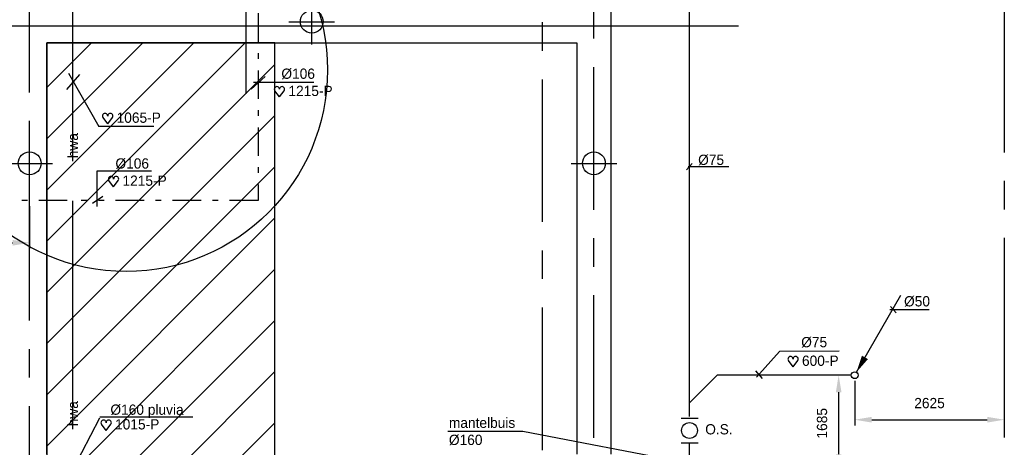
# Model space of a CAD drawing. Extents: x -34830 to 349597, y -3304 to 731056.
# Tile 9 of 48: x 4914 to 22188, y 58057 to 65555. Entities that reach past the tile are written whole.
import ezdxf
from ezdxf.enums import TextEntityAlignment as Align

# ---------------------------------------------------------------- set-up
doc = ezdxf.new("R2010")
doc.units = 0
doc.header["$LTSCALE"] = 100
for name, pattern in [('2322109', [10, 5, -2, 1, -2]), ('2322121', [2000, 1000, 1000]), ('2322122', [47, 40, -7]), ('CENTER2', [11.25, 7.5, -1.25, 1.25, -1.25]), ('CENTER4', [5, 3.125, -0.625, 0.625, -0.625]), ('CENTERX2', [40, 25, -5, 5, -5])]:
    doc.linetypes.add(name, pattern=pattern)
doc.layers.get('0').update_dxf_attribs({"linetype": 'CONTINUOUS'})
doc.layers.get('DEFPOINTS').update_dxf_attribs({"linetype": 'CONTINUOUS'})
for name, color, linetype in [('BOUW', 8, 'CONTINUOUS'), ('PAAL_CONT', 1, 'CONTINUOUS'), ('PAAL_HART', 7, 'CONTINUOUS'), ('PAAL_TEKST', 2, 'CONTINUOUS'), ('STRAMIEN', 1, 'CENTER2'), ('WL521---', 4, 'CONTINUOUS'), ('WL524---', 4, 'CONTINUOUS'), ('WL531---', 4, 'CONTINUOUS'), ('WL5502--', 4, 'CONTINUOUS'), ('WL570---_HARTLIJN', 7, 'CONTINUOUS'), ('WL570---_RETOUR', 3, 'CONTINUOUS'), ('WL570---_TOEVOER', 3, 'CONTINUOUS'), ('WL740---', 4, 'CONTINUOUS'), ('WM521---', 1, 'CONTINUOUS'), ('WM561---', 1, 'CONTINUOUS')]:
    doc.layers.add(name, color=color, linetype=linetype)
doc.styles.add('BURO-018', font='BUROFONT.shx', dxfattribs={"height": 180})
doc.styles.add('VAR', font='STRUCT01.shx')
doc.dimstyles.new('CEES', dxfattribs={"dimscale": 100, "dimtxt": 3, "dimasz": 3, "dimexe": 1, "dimexo": 1, "dimgap": 1.5, "dimtad": 0, "dimdec": 0, "dimzin": 0, "dimtxsty": 'BURO-018', "dimcen": -3, "dimdle": 1.25, "dimclrd": 1, "dimclre": 1, "dimclrt": 1, "dimazin": 3, "dimtfac": 0.75, "dimtdec": 0, "dimtofl": 0, "dimtmove": 0, "dimatfit": 3, "dimtvp": 1.5, "dimtolj": 1, "dimtzin": 0})

# ---------------------------------------------------------------- blocks, each defined once
blk = doc.blocks.new('K-PAAL8')
at = {"layer": 'PAAL_CONT'}
blk.add_circle((0, 0), 0.5, dxfattribs=at)
at = {"layer": 'PAAL_HART'}
for p, q in [((0, -1), (0, 1)), ((-1, 0), (1, 0))]:
    blk.add_line(p, q, dxfattribs=at)
at = {"layer": 'PAAL_TEKST', "style": 'VAR', "flags": 1}
for tag, p in [('AFHAKHOOGTE', (0.402, 0.516)), ('INHEINIVO', (0.402, 0.201)), ('LENGTE', (0.402, -0.114)), ('NUMMER', (0.402, -0.429))]:
    blk.add_attdef(tag, p, '', height=0.2, dxfattribs=at)
blk = doc.blocks.new('LDV3121')
at = {"color": 0, "linetype": 'CONTINUOUS'}
blk.add_line((0.25, 0.43), (6.75, 11.69), dxfattribs=at)
blk.add_lwpolyline([(0.25, 0.43, 0, 1, 0), (1.5, 2.6, 1, 1, 0)], format="xyseb", dxfattribs=at)
blk.add_circle((0, 0), 0.5, dxfattribs=at)
blk = doc.blocks.new('HART')
at = {"color": 1}
for q in [(-39.7, 52.4), (39.7, 52.4)]:
    blk.add_line((0, 0), q, dxfattribs=at)
for centre, start, end in [((-22.1, 65.7), 0, 217.18669), ((22.1, 65.7), 322.81331, 180)]:
    blk.add_arc(centre, 22.1, start, end, dxfattribs=at)
blk = doc.blocks.new('*D43')
at = {"layer": 'DEFPOINTS', "color": 0}
for p in [(19563, 59321), (22188, 59321), (22188, 58540)]:
    blk.add_point(p, dxfattribs=at)
at = {"layer": 'WM521---', "color": 1}
for p, q in [((19563, 59221), (19563, 58440)), ((22188, 59221), (22188, 58440)), ((19863, 58540), (21888, 58540))]:
    blk.add_line(p, q, dxfattribs=at)
for points in [[(19863, 58590), (19863, 58490), (19563, 58540)], [(21888, 58590), (21888, 58490), (22188, 58540)]]:
    blk.add_solid(points, dxfattribs=at)
at = {"layer": 'WM521---', "color": 1, "insert": (20876, 58831), "char_height": 180, "attachment_point": 5, "style": 'BURO-018'}
blk.add_mtext('\\A1;2625', dxfattribs=at)
blk = doc.blocks.new('*D44')
at = {"layer": 'DEFPOINTS', "color": 0}
for p in [(19563, 59321), (19282, 57636), (19563, 57636)]:
    blk.add_point(p, dxfattribs=at)
at = {"layer": 'WM521---', "color": 1}
for p, q in [((19463, 59321), (19182, 59321)), ((19282, 59021), (19282, 57936)), ((19463, 57636), (19182, 57636))]:
    blk.add_line(p, q, dxfattribs=at)
for points in [[(19232, 59021), (19332, 59021), (19282, 59321)], [(19232, 57936), (19332, 57936), (19282, 57636)]]:
    blk.add_solid(points, dxfattribs=at)
at = {"layer": 'WM521---', "color": 1, "insert": (18991, 58478), "char_height": 180, "attachment_point": 5, "rotation": 90, "style": 'BURO-018'}
blk.add_mtext('\\A1;1685', dxfattribs=at)
blk = doc.blocks.new('A$C5DDC3BC1')
at = {"color": 2, "linetype": 'CONTINUOUS'}
for p, q in [((0, 427), (300, 427)), ((0, 0), (300, 0))]:
    blk.add_line(p, q, dxfattribs=at)
at = {"layer": 'WL740---', "color": 2}
blk.add_circle((150, 214), 139, dxfattribs=at)
at = {"layer": 'WL740---', "color": 1, "style": 'BURO-018'}
blk.add_text('O.S.', height=180, dxfattribs=at).set_placement((425, 145))
blk = doc.blocks.new('*D116')
at = {"color": 1, "linetype": 'BYBLOCK'}
for p, q in [((3388, 62286), (3388, 61543)), ((5088, 62286), (5088, 61543)), ((3688, 61643), (4788, 61643))]:
    blk.add_line(p, q, dxfattribs=at)
for points in [[(3688, 61693), (3688, 61593), (3388, 61643)], [(4788, 61693), (4788, 61593), (5088, 61643)]]:
    blk.add_solid(points, dxfattribs=at)
at = {"layer": 'DEFPOINTS', "color": 0, "linetype": 'BYBLOCK'}
for p in [(3388, 62386), (5088, 62386), (5088, 61643)]:
    blk.add_point(p, dxfattribs=at)
at = {"color": 1, "linetype": 'BYBLOCK', "insert": (4238, 61913), "char_height": 180, "attachment_point": 5, "style": 'BURO-018'}
blk.add_mtext('\\A1;1700', dxfattribs=at)
blk = doc.blocks.new('2322122-7')
at = {"layer": 'WM521---', "color": 0, "style": 'BURO-018'}
for p in [(5843, 63346), (5843, 58646)]:
    blk.add_text('hwa', height=180, rotation=90, dxfattribs=at).set_placement(p, align=Align.MIDDLE)

msp = doc.modelspace()

# ---------------------------------------------------------------- linework, layer by layer
at = {"layer": 'BOUW', "linetype": 'CONTINUOUS'}
for p, q in [((8886.8, 64253.6), (8886.8, 69318.3)), ((15288.1, 57935.6), (15288.1, 66335.6)), ((4576.1, 65450.1), (17526.4, 65450.1)), ((5388.1, 64364.1), (6173.6, 65149.6)), ((5388.1, 63466.1), (7071.7, 65149.6)), ((5388.1, 62568.1), (7969.7, 65149.6)), ((5388.1, 61670.1), (8867.7, 65149.6)), ((9388.1, 65149.6), (5388.1, 65149.6)), ((5388.1, 65149.6), (5388.1, 57335.6)), ((9388.1, 57335.6), (9388.1, 65149.6)), ((5388.1, 60772), (9388.1, 64772)), ((5388.1, 59874), (9388.1, 63874)), ((5388.1, 58976), (9388.1, 62976)), ((5388.1, 58078), (9388.1, 62078)), ((-1356.2, 50435.6), (9388.1, 61179.9)), ((-458.1, 50435.6), (9388.1, 60281.9)), ((439.9, 50435.6), (9388.1, 59383.9)), ((1337.9, 50435.6), (9388.1, 58485.9))]:
    msp.add_line(p, q, dxfattribs=at)
msp.add_lwpolyline([(5388.1, 57935.6), (5388.1, 65149.6), (14688.1, 65149.6), (14688.1, 57935.6)], dxfattribs=at)
at = {"layer": 'STRAMIEN', "linetype": 'CENTERX2'}
for p, q in [((8976.9, 64335.3), (9220.8, 64558.7)), ((9017.6, 64457.2), (10074.3, 64457.2))]:
    msp.add_line(p, q, dxfattribs=at)
for points in [[(5088.1, 8279), (5088.1, 77728.5)], [(22188.1, 77728.5), (22188.1, 38435.6)], [(14088.1, 6009), (14088.1, 77028.3)], [(14988.1, 50223.6), (14988.1, 77028.3)]]:
    msp.add_lwpolyline(points, dxfattribs=at)
at = {"layer": 'WL521---', "color": 4, "linetype": '2322122'}
msp.add_line((5843.3, 67076.8), (5843.3, 54914.8), dxfattribs=at)
at = {"layer": 'WL524---', "color": 4, "linetype": '2322121'}
for p, q in [((16667, 58595.5), (16667, 74477.7)), ((16667, 58835.9), (17152.2, 59321)), ((19503.1, 59321), (17152.2, 59321)), ((16667, 56305.4), (16667, 58131.9))]:
    msp.add_line(p, q, dxfattribs=at)
at = {"layer": 'WL531---', "linetype": '2322109'}
for p, q in [((9096, 67666.9), (9096, 62385.6)), ((5749.7, 62385.6), (3440.2, 62385.6)), ((9096, 62385.6), (5990.9, 62385.6))]:
    msp.add_line(p, q, dxfattribs=at)
at = {"layer": 'WL531---', "color": 1}
for p, q in [((6275.6, 62278.6), (6275.6, 62902.7)), ((6275.6, 62902.7), (7226.5, 62902.7)), ((6190.5, 62335.3), (6375, 62463))]:
    msp.add_line(p, q, dxfattribs=at)
at = {"layer": 'WL5502--', "color": 1}
for p, q in [((5739.4, 64331.2), (5968.4, 64592.8)), ((17947.9, 59261), (17829.6, 59399))]:
    msp.add_line(p, q, dxfattribs=at)
at = {"layer": 'WL570---_HARTLIJN', "color": 1, "linetype": 'CONTINUOUS'}
for p, q in [((16612.4, 62920.7), (16711.6, 63032.2)), ((16640, 62983), (17353.6, 62983)), ((20870, 60469.2), (20180.5, 60469.2)), ((20189.5, 60524.5), (20288.7, 60412.9))]:
    msp.add_line(p, q, dxfattribs=at)
at = {"layer": 'WL570---_RETOUR', "color": 1}
for p, q in [((12424.1, 58337.3), (13743.8, 58337.3)), ((13743.8, 58337.3), (16600.5, 57788.3))]:
    msp.add_line(p, q, dxfattribs=at)
at = {"layer": 'WL570---_TOEVOER', "color": 1}
msp.add_circle((6781.4, 64673.3), 3533.7, dxfattribs=at)
at = {"layer": 'WM521---'}
for p, q in [((5772.4, 64620.1), (6304, 63682.3)), ((7266.7, 63684.4), (6304, 63682.3)), ((17841.8, 59288.8), (18244.4, 59738)), ((19291, 59740.3), (18244.4, 59738)), ((5788.3, 57547.6), (6319.9, 58571.4)), ((7953.3, 58584.4), (6319.9, 58582.3))]:
    msp.add_line(p, q, dxfattribs=at)

# ---------------------------------------------------------------- block references
at = {"layer": 'BOUW', "linetype": 'CONTINUOUS', "xscale": 400, "yscale": 400, "zscale": 400}
for p in [(10038.1, 65520.1), (5088.1, 63035.6), (14988.1, 63035.6)]:
    msp.add_blockref('K-PAAL8', p, dxfattribs=at)
at = {"layer": 'WL524---', "color": 2, "xscale": 120, "yscale": 120, "zscale": 120}
msp.add_blockref('LDV3121', (19563.1, 59321), dxfattribs=at)
at = {"layer": 'WM521---'}
msp.add_blockref('2322122-7', (0, 0), dxfattribs=at)
at = {"layer": 'WM521---', "xscale": 2.052, "yscale": 2.052, "zscale": 2.052}
for p in [(9471.9, 64200.4), (6457.8, 63731.1), (6560.6, 62626), (18482, 59468.8), (6431, 58353.8)]:
    msp.add_blockref('HART', p, dxfattribs=at)
at = {"layer": 'WM561---'}
msp.add_blockref('A$C5DDC3BC1', (16516.2, 58137.8), dxfattribs=at)

# ---------------------------------------------------------------- texts
at = {"layer": 'WL531---', "color": 1, "style": 'BURO-018'}
for p in [(9505.3, 64518.1), (6594, 62943.7)]:
    msp.add_text('%%C106', height=180, dxfattribs=at).set_placement(p)
at = {"layer": 'WL570---_HARTLIJN', "color": 1, "linetype": 'CENTER4', "style": 'BURO-018'}
for s, p in [('%%c75', (16816.9, 63008)), ('%%c50', (20429.4, 60527)), ('%%c75', (18625, 59810.9)), ('%%c160 pluvia', (6505.8, 58627.2))]:
    msp.add_text(s, height=180, dxfattribs=at).set_placement(p)
at = {"layer": 'WL570---_RETOUR', "color": 1, "style": 'BURO-018'}
for s, p in [('mantelbuis', (12444.1, 58397.2)), ('%%C160', (12444.1, 58097.2))]:
    msp.add_text(s, height=180, dxfattribs=at).set_placement(p)
at = {"layer": 'WM521---', "color": 1, "style": 'BURO-018'}
for s, p in [('1215-P', (9628.5, 64216.4)), ('1065-P', (6614.4, 63747.1)), ('1215-P', (6717.2, 62642)), ('600-P', (18638.7, 59484.8)), ('1015-P', (6587.7, 58369.8))]:
    msp.add_text(s, height=180, dxfattribs=at).set_placement(p)

# ---------------------------------------------------------------- dimensions: what is measured, and where the dimension line sits
at = {"layer": 'WL531---'}
dim = msp.add_linear_dim(base=(5088.1, 61643), p1=(3387.9, 62386.1), p2=(5088.1, 62386.1), dimstyle='CEES', dxfattribs=at)
dim.commit()
dim.dimension.update_dxf_attribs({"geometry": '*D116', "text_midpoint": (4238, 61913.1)})
at = {"layer": 'WM521---'}
dim = msp.add_linear_dim(base=(19281.6, 57635.6), p1=(19563.1, 59321), p2=(19563.1, 57635.6), angle=90, dimstyle='CEES', override={"dimscale": 100}, dxfattribs=at)
dim.commit()
dim.dimension.update_dxf_attribs({"geometry": '*D44', "text_midpoint": (18990.6, 58478.3)})
dim = msp.add_linear_dim(base=(22188.1, 58539.7), p1=(19563.1, 59321), p2=(22188.1, 59321), dimstyle='CEES', override={"dimscale": 100}, dxfattribs=at)
dim.commit()
dim.dimension.update_dxf_attribs({"geometry": '*D43', "text_midpoint": (20875.6, 58830.8)})

doc.saveas('drawing.dxf')
